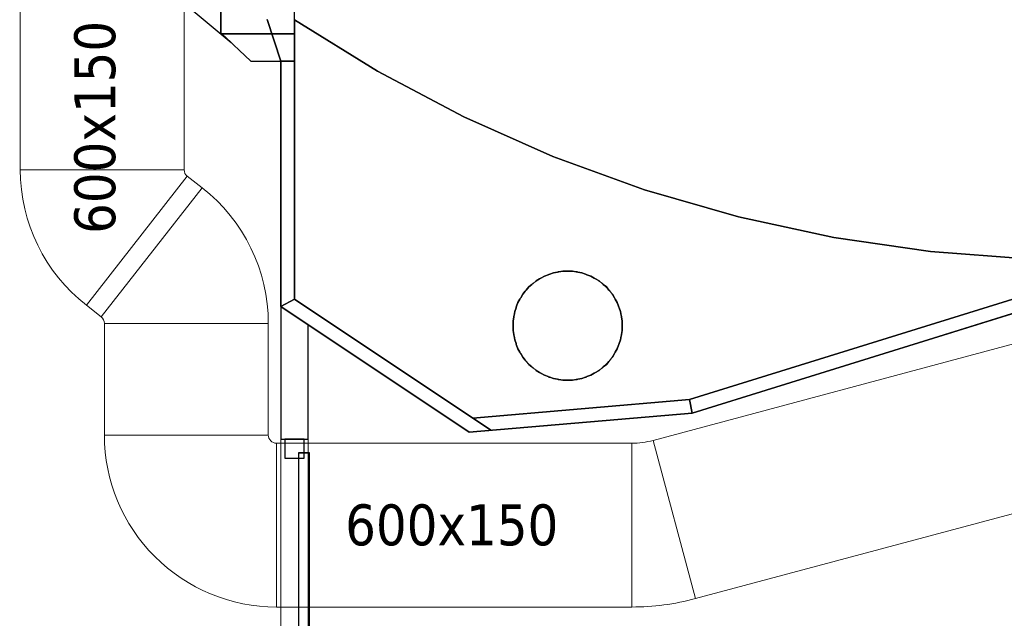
# Model space of a CAD drawing. Header units: metres. Extents: x 397.7 to 427.5, y 12.7 to 28.4.
# Tile 105 of 142: x 408.7 to 412.3, y 20.1 to 22.3. Entities that reach past the tile are written whole.
import ezdxf

# ---------------------------------------------------------------- set-up
doc = ezdxf.new("R2010")
doc.units = ezdxf.units.M
doc.layers.add('01_CARPINTERIA', color=5, linetype='Continuous', lineweight=25, true_color=0x0000ff)
doc.layers.add('01_SUELOS', color=7, linetype='Continuous', lineweight=25, true_color=0x007f00)
for name, color, linetype, lineweight in [('A-COLS-____-MCUT', 7, 'Continuous', 18), ('A-COLS-____-OTLN', 7, 'Continuous', 18), ('A-GENM-____-OTLN', 7, 'Continuous', 18), ('A-WALL-____-MCUT', 7, 'Continuous', 25), ('A-WALL-____-OTLN', 7, 'Continuous', 25), ('M-HVAC-DUCT-IDEN', 7, 'Continuous', 30), ('M-HVAC-DUCT-OTLN', 7, 'Continuous', 18)]:
    doc.layers.add(name, color=color, linetype=linetype, lineweight=lineweight)
doc.styles.add('Tahoma_2', font='tahoma.ttf', dxfattribs={"height": 0.15})

# ---------------------------------------------------------------- blocks, each defined once
blk = doc.blocks.new('Family - LONDR55-XX_ZZ-ARQ-CAA-M3D-Londres55-152697-05_CLI_AIRE_P2')
at = {"layer": '01_CARPINTERIA', "color": 161, "true_color": 0xaaaaff}
for p, q in [((0.69, 0.1487), (0.69, 0.15)), ((0.69, 0.15), (0.69, 0.1487)), ((0.815, 0.15), (0.69, 0.15)), ((0.69, 0.145), (0.69, 0.1487)), ((0.69, 0.1487), (0.69, 0.145)), ((0.8137, 0.1487), (0.69, 0.1487)), ((0.8137, 0.1487), (0.69, 0.1487)), ((0.69, 0.14), (0.69, 0.145)), ((0.69, 0.145), (0.69, 0.14)), ((0.81, 0.145), (0.69, 0.145)), ((0.81, 0.145), (0.69, 0.145)), ((0.81, 0.145), (0.805, 0.14)), ((0.805, 0.14), (0.81, 0.145)), ((0.8137, 0.1487), (0.81, 0.145)), ((0.81, 0.145), (0.8137, 0.1487)), ((0.81, 0.1), (0.81, 0.145)), ((0.81, 0.1), (0.81, 0.145)), ((0.815, 0.15), (0.8137, 0.1487)), ((0.8137, 0.1487), (0.815, 0.15)), ((0.8137, 0.1), (0.8137, 0.1487)), ((0.8137, 0.1), (0.8137, 0.1487)), ((0.815, 0.1), (0.815, 0.15)), ((0.69, 0.135), (0.69, 0.14)), ((0.69, 0.14), (0.69, 0.135)), ((0.69, 0.14), (0.805, 0.14)), ((0.805, 0.14), (0.69, 0.14)), ((0.69, 0.135), (0.69, 0.1313)), ((0.69, 0.1313), (0.69, 0.135)), ((0.8, 0.135), (0.69, 0.135)), ((0.8, 0.135), (0.69, 0.135)), ((0.69, 0.1313), (0.69, 0.13)), ((0.69, 0.13), (0.69, 0.1313)), ((0.7963, 0.1313), (0.69, 0.1313)), ((0.7963, 0.1313), (0.69, 0.1313)), ((0.795, 0.13), (0.69, 0.13)), ((0.795, 0.13), (0.7963, 0.1313)), ((0.7963, 0.1313), (0.795, 0.13)), ((0.795, 0.1), (0.795, 0.13)), ((0.7963, 0.1313), (0.8, 0.135)), ((0.8, 0.135), (0.7963, 0.1313)), ((0.7963, 0.1), (0.7963, 0.1313)), ((0.7963, 0.1), (0.7963, 0.1313)), ((0.8, 0.135), (0.805, 0.14)), ((0.805, 0.14), (0.8, 0.135)), ((0.8, 0.1), (0.8, 0.135)), ((0.8, 0.1), (0.8, 0.135)), ((0.805, 0.14), (0.805, 0.1)), ((0.805, 0.1), (0.805, 0.14)), ((0.89, 0.09), (0.05, 0.09)), ((0.05, 0.09), (0.05, 0.05)), ((0.89, 0.09), (0.05, 0.09)), ((0.05, 0.05), (0.05, 0.09)), ((0.83, 0.1), (0.78, 0.1)), ((0.78, 0.1), (0.83, 0.1)), ((0.78, 0.09), (0.78, 0.1)), ((0.78, 0.09), (0.78, 0.1)), ((0.83, 0.09), (0.78, 0.09)), ((0.78, 0.09), (0.83, 0.09)), ((0.7963, 0.1), (0.795, 0.1)), ((0.795, 0.1), (0.7963, 0.1)), ((0.8, 0.1), (0.7963, 0.1)), ((0.7963, 0.1), (0.8, 0.1)), ((0.805, 0.1), (0.8, 0.1)), ((0.8, 0.1), (0.805, 0.1)), ((0.81, 0.1), (0.805, 0.1)), ((0.805, 0.1), (0.81, 0.1)), ((0.81, 0.1), (0.8137, 0.1)), ((0.8137, 0.1), (0.81, 0.1)), ((0.8137, 0.1), (0.815, 0.1)), ((0.815, 0.1), (0.8137, 0.1)), ((0.83, 0.09), (0.83, 0.1)), ((0.83, 0.1), (0.83, 0.09)), ((0.89, 0.05), (0.89, 0.09)), ((0.89, 0.05), (0.89, 0.09)), ((0.07, 0.07), (0, 0.07)), ((0, 0.07), (0, 0)), ((0.07, 0.07), (0, 0.07)), ((0, 0), (0, 0.07)), ((0.05, 0.05), (0.89, 0.05)), ((0.05, 0.05), (0.89, 0.05)), ((0.07, 0), (0.07, 0.07)), ((0.07, 0), (0.07, 0.07)), ((0.78, 0.05), (0.83, 0.05)), ((0.83, 0.05), (0.78, 0.05)), ((0.78, 0.04), (0.78, 0.05)), ((0.78, 0.04), (0.78, 0.05)), ((0.78, 0.04), (0.83, 0.04)), ((0.83, 0.04), (0.78, 0.04)), ((0.7963, 0.04), (0.795, 0.04)), ((0.795, 0.04), (0.7963, 0.04)), ((0.795, 0.01), (0.795, 0.04)), ((0.8, 0.04), (0.7963, 0.04)), ((0.7963, 0.04), (0.8, 0.04)), ((0.7963, 0.0087), (0.7963, 0.04)), ((0.7963, 0.0087), (0.7963, 0.04)), ((0.8, 0.04), (0.805, 0.04)), ((0.805, 0.04), (0.8, 0.04)), ((0.8, 0.005), (0.8, 0.04)), ((0.8, 0.005), (0.8, 0.04)), ((0.805, 0.04), (0.81, 0.04)), ((0.81, 0.04), (0.805, 0.04)), ((0.805, 0.04), (0.805, 0)), ((0.805, 0), (0.805, 0.04)), ((0.81, 0.04), (0.8137, 0.04)), ((0.8137, 0.04), (0.81, 0.04)), ((0.81, -0.005), (0.81, 0.04)), ((0.81, -0.005), (0.81, 0.04)), ((0.8137, 0.04), (0.815, 0.04)), ((0.815, 0.04), (0.8137, 0.04)), ((0.8137, -0.0087), (0.8137, 0.04)), ((0.8137, -0.0087), (0.8137, 0.04)), ((0.815, -0.01), (0.815, 0.04)), ((0.83, 0.04), (0.83, 0.05)), ((0.83, 0.05), (0.83, 0.04)), ((0.94, 0.07), (0.87, 0.07)), ((0.87, 0.07), (0.87, 0)), ((0.94, 0.07), (0.87, 0.07)), ((0.87, 0), (0.87, 0.07)), ((0.94, 0), (0.94, 0.07)), ((0.94, 0), (0.94, 0.07)), ((0, 0), (0.07, 0)), ((0, 0), (0.07, 0)), ((0.69, 0.0087), (0.69, 0.01)), ((0.69, 0.01), (0.69, 0.0087)), ((0.69, 0.01), (0.795, 0.01)), ((0.69, 0.005), (0.69, 0.0087)), ((0.69, 0.0087), (0.69, 0.005)), ((0.69, 0.0087), (0.7963, 0.0087)), ((0.69, 0.0087), (0.7963, 0.0087)), ((0.69, 0), (0.69, 0.005)), ((0.69, 0.005), (0.69, 0)), ((0.69, 0.005), (0.8, 0.005)), ((0.69, 0.005), (0.8, 0.005)), ((0.69, -0.005), (0.69, 0)), ((0.805, 0), (0.69, 0)), ((0.69, 0), (0.805, 0)), ((0.7963, 0.0087), (0.795, 0.01)), ((0.795, 0.01), (0.7963, 0.0087)), ((0.8, 0.005), (0.7963, 0.0087)), ((0.7963, 0.0087), (0.8, 0.005)), ((0.805, 0), (0.8, 0.005)), ((0.8, 0.005), (0.805, 0)), ((0.805, 0), (0.81, -0.005)), ((0.81, -0.005), (0.805, 0)), ((0.87, 0), (0.94, 0)), ((0.87, 0), (0.94, 0)), ((0.69, 0), (0.69, -0.005)), ((0.69, -0.005), (0.69, -0.0087)), ((0.69, -0.0087), (0.69, -0.005)), ((0.69, -0.005), (0.81, -0.005)), ((0.69, -0.005), (0.81, -0.005)), ((0.69, -0.0087), (0.69, -0.01)), ((0.69, -0.01), (0.69, -0.0087)), ((0.69, -0.0087), (0.8137, -0.0087)), ((0.69, -0.0087), (0.8137, -0.0087)), ((0.69, -0.01), (0.815, -0.01)), ((0.81, -0.005), (0.8137, -0.0087)), ((0.8137, -0.0087), (0.81, -0.005)), ((0.8137, -0.0087), (0.815, -0.01)), ((0.815, -0.01), (0.8137, -0.0087))]:
    blk.add_line(p, q, dxfattribs=at)
blk = doc.blocks.new('Family - Porta P2-152698-05_CLI_AIRE_P2')
blk.add_blockref('Family - LONDR55-XX_ZZ-ARQ-CAA-M3D-Londres55-152697-05_CLI_AIRE_P2', (0, 0))
blk = doc.blocks.new('Family - Evans P2-152706-05_CLI_AIRE_P2')
at = {"layer": 'A-WALL-____-MCUT', "color": 253, "true_color": 0xaaaaaa}
for p, q in [((0, 0.1), (0, 0)), ((0.1591, 0.1), (0, 0.1)), ((0.2662, 0), (0.1591, 0.1)), ((0, 0), (0.2662, 0))]:
    blk.add_line(p, q, dxfattribs=at)
at = {"layer": 'A-WALL-____-OTLN', "color": 253, "true_color": 0xaaaaaa}
for p, q in [((0, 0.1), (0, 0)), ((0.1591, 0.1), (0, 0.1)), ((0.2662, 0), (0.1591, 0.1)), ((0, 0), (0.2662, 0))]:
    blk.add_line(p, q, dxfattribs=at)
at = {"layer": 'A-WALL-____-OTLN', "color": 253, "lineweight": 18, "true_color": 0xaaaaaa}
blk.add_line((0, 0), (0.2662, 0), dxfattribs=at)
blk = doc.blocks.new('Family - Mampara P2-152714-05_CLI_AIRE_P2')
at = {"layer": 'A-WALL-____-MCUT', "color": 253, "true_color": 0xaaaaaa}
for p, q in [((1.5688, 0.1), (0, 0.1)), ((0, 0.1), (0, 0)), ((1.5688, 0), (1.5688, 0.1)), ((2.5088, 0.1), (2.5088, 0)), ((2.9942, 0.1), (2.5088, 0.1)), ((2.9274, 0), (2.9942, 0.1)), ((0, 0), (1.5688, 0)), ((2.5088, 0), (2.9274, 0))]:
    blk.add_line(p, q, dxfattribs=at)
at = {"layer": 'A-WALL-____-OTLN', "color": 253, "true_color": 0xaaaaaa}
for p, q in [((1.5688, 0.1), (0, 0.1)), ((0, 0), (0, 0.1)), ((1.5688, 0), (1.5688, 0.1)), ((2.5088, 0.1), (2.5088, 0)), ((2.9942, 0.1), (2.5088, 0.1)), ((2.9274, 0), (2.9942, 0.1)), ((1.5688, 0), (0, 0)), ((2.5088, 0), (2.9274, 0))]:
    blk.add_line(p, q, dxfattribs=at)
at = {"layer": 'A-WALL-____-OTLN', "color": 253, "lineweight": 18, "true_color": 0xaaaaaa}
blk.add_line((0, 0), (2.9274, 0), dxfattribs=at)
blk = doc.blocks.new('Family - Vano puerta-152716-05_CLI_AIRE_P2')
at = {"layer": 'A-GENM-____-OTLN', "color": 253, "true_color": 0xaaaaaa}
for p, q in [((409.797, 20.7243), (409.697, 20.7243)), ((409.697, 20.7243), (409.697, 19.7843)), ((409.797, 20.7243), (409.697, 20.7243)), ((409.697, 19.7843), (409.697, 20.7243)), ((409.797, 19.7843), (409.797, 20.7243)), ((409.797, 20.7243), (409.797, 19.7843)), ((409.697, 19.7843), (409.797, 19.7843)), ((409.797, 19.7843), (409.697, 19.7843))]:
    blk.add_line(p, q, dxfattribs=at)
blk = doc.blocks.new('Family - LONDR55-XX_ZZ-ARQ-CAA-M3D-Londres55-152793-05_CLI_AIRE_P2')
at = {"layer": '01_SUELOS', "color": 9, "true_color": 0xaad4aa}
for p, q in [((11.3998, 8.988), (11.3498, 9.1411)), ((11.3498, 9.1411), (11.3998, 8.988)), ((11.3998, 8.089), (11.3998, 8.988)), ((11.3998, 8.988), (11.3998, 8.089)), ((14.3199, 8.1388), (12.9063, 7.6988)), ((12.9063, 7.6988), (14.3199, 8.1388)), ((12.0893, 7.6288), (11.3998, 8.089)), ((11.3998, 8.089), (12.0893, 7.6288)), ((12.9063, 7.6988), (12.0893, 7.6288)), ((12.0893, 7.6288), (12.9063, 7.6988))]:
    blk.add_line(p, q, dxfattribs=at)
blk = doc.blocks.new('Family - Evans P2-152862-05_CLI_AIRE_P2')
at = {"layer": 'A-WALL-____-MCUT', "color": 253, "true_color": 0xaaaaaa}
for p, q in [((1.9209, 0.27), (0, 0.27)), ((0, 0.27), (0, 0)), ((1.9209, 0), (1.9209, 0.27)), ((0, 0), (1.9209, 0))]:
    blk.add_line(p, q, dxfattribs=at)
at = {"layer": 'A-WALL-____-OTLN', "color": 253, "true_color": 0xaaaaaa}
for p, q in [((1.9209, 0.27), (0, 0.27)), ((0, 0.27), (0, 0)), ((1.9209, 0), (1.9209, 0.27)), ((0, 0), (1.9209, 0))]:
    blk.add_line(p, q, dxfattribs=at)
at = {"layer": 'A-WALL-____-OTLN', "color": 253, "lineweight": 18, "true_color": 0xaaaaaa}
blk.add_line((0, 0), (2.0209, 0), dxfattribs=at)
blk = doc.blocks.new('Family - Paviment P2-152895-05_CLI_AIRE_P2')
at = {"layer": '01_SUELOS', "color": 9, "true_color": 0xaad4aa}
for p, q in [((0, 1.4587), (0, 0.4356)), ((0, 0.4356), (0, 1.4587)), ((0.3038, 1.2706), (0, 1.4587)), ((0, 1.4587), (0.3038, 1.2706)), ((0.6198, 1.1037), (0.3038, 1.2706)), ((0.3038, 1.2706), (0.6198, 1.1037)), ((0.9464, 0.9587), (0.6198, 1.1037)), ((0.6198, 1.1037), (0.9464, 0.9587)), ((1.2821, 0.8364), (0.9464, 0.9587)), ((0.9464, 0.9587), (1.2821, 0.8364)), ((1.6254, 0.7373), (1.2821, 0.8364)), ((1.2821, 0.8364), (1.6254, 0.7373)), ((1.9747, 0.6618), (1.6254, 0.7373)), ((1.6254, 0.7373), (1.9747, 0.6618)), ((2.3283, 0.6103), (1.9747, 0.6618)), ((1.9747, 0.6618), (2.3283, 0.6103)), ((2.6846, 0.5831), (2.3283, 0.6103)), ((2.3283, 0.6103), (2.6846, 0.5831)), ((0.885, 0.5029), (0.8976, 0.5102)), ((0.8976, 0.5102), (0.885, 0.5029)), ((0.8976, 0.5102), (0.9, 0.5119)), ((0.9, 0.5119), (0.8976, 0.5102)), ((0.9, 0.5119), (0.9026, 0.5131)), ((0.9026, 0.5131), (0.9, 0.5119)), ((0.9026, 0.5131), (0.9153, 0.5204)), ((0.9153, 0.5204), (0.9026, 0.5131)), ((0.9153, 0.5204), (0.929, 0.5254)), ((0.929, 0.5254), (0.9153, 0.5204)), ((0.929, 0.5254), (0.9316, 0.5266)), ((0.9316, 0.5266), (0.929, 0.5254)), ((0.9316, 0.5266), (0.9344, 0.5274)), ((0.9344, 0.5274), (0.9316, 0.5266)), ((0.9344, 0.5274), (0.9481, 0.5324)), ((0.9481, 0.5324), (0.9344, 0.5274)), ((0.9481, 0.5324), (0.9625, 0.5349)), ((0.9625, 0.5349), (0.9481, 0.5324)), ((0.9625, 0.5349), (0.9653, 0.5356)), ((0.9653, 0.5356), (0.9625, 0.5349)), ((0.9653, 0.5356), (0.9682, 0.5359)), ((0.9682, 0.5359), (0.9653, 0.5356)), ((0.9682, 0.5359), (0.9825, 0.5384)), ((0.9825, 0.5384), (0.9682, 0.5359)), ((0.9825, 0.5384), (1.0175, 0.5384)), ((1.0175, 0.5384), (0.9825, 0.5384)), ((1.0175, 0.5384), (1.0318, 0.5359)), ((1.0318, 0.5359), (1.0175, 0.5384)), ((1.0318, 0.5359), (1.0347, 0.5356)), ((1.0347, 0.5356), (1.0318, 0.5359)), ((1.0347, 0.5356), (1.0375, 0.5349)), ((1.0375, 0.5349), (1.0347, 0.5356)), ((1.0375, 0.5349), (1.0519, 0.5324)), ((1.0519, 0.5324), (1.0375, 0.5349)), ((1.0519, 0.5324), (1.0656, 0.5274)), ((1.0656, 0.5274), (1.0519, 0.5324)), ((1.0656, 0.5274), (1.0684, 0.5266)), ((1.0684, 0.5266), (1.0656, 0.5274)), ((1.0684, 0.5266), (1.071, 0.5254)), ((1.071, 0.5254), (1.0684, 0.5266)), ((1.071, 0.5254), (1.0847, 0.5204)), ((1.0847, 0.5204), (1.071, 0.5254)), ((1.0847, 0.5204), (1.0974, 0.5131)), ((1.0974, 0.5131), (1.0847, 0.5204)), ((1.0974, 0.5131), (1.1, 0.5119)), ((1.1, 0.5119), (1.0974, 0.5131)), ((1.1, 0.5119), (1.1024, 0.5102)), ((1.1024, 0.5102), (1.1, 0.5119)), ((1.1024, 0.5102), (1.115, 0.5029)), ((1.115, 0.5029), (1.1024, 0.5102)), ((1.4467, 0.068), (2.86, 0.5081)), ((2.86, 0.5081), (1.4467, 0.068)), ((0.8468, 0.4672), (0.8489, 0.4693)), ((0.8489, 0.4693), (0.8468, 0.4672)), ((0.8489, 0.4693), (0.8582, 0.4805)), ((0.8582, 0.4805), (0.8489, 0.4693)), ((0.8582, 0.4805), (0.8694, 0.4898)), ((0.8694, 0.4898), (0.8582, 0.4805)), ((0.8694, 0.4898), (0.8714, 0.4919)), ((0.8714, 0.4919), (0.8694, 0.4898)), ((0.8714, 0.4919), (0.8738, 0.4936)), ((0.8738, 0.4936), (0.8714, 0.4919)), ((0.8738, 0.4936), (0.885, 0.5029)), ((0.885, 0.5029), (0.8738, 0.4936)), ((1.115, 0.5029), (1.1262, 0.4936)), ((1.1262, 0.4936), (1.115, 0.5029)), ((1.1262, 0.4936), (1.1286, 0.4919)), ((1.1286, 0.4919), (1.1262, 0.4936)), ((1.1286, 0.4919), (1.1306, 0.4898)), ((1.1306, 0.4898), (1.1286, 0.4919)), ((1.1306, 0.4898), (1.1418, 0.4805)), ((1.1418, 0.4805), (1.1306, 0.4898)), ((1.1418, 0.4805), (1.1511, 0.4693)), ((1.1511, 0.4693), (1.1418, 0.4805)), ((1.1511, 0.4693), (1.1532, 0.4672)), ((1.1532, 0.4672), (1.1511, 0.4693)), ((0, 0.4356), (0.6526, 0)), ((0.6526, 0), (0, 0.4356)), ((0.8183, 0.4234), (0.8256, 0.436)), ((0.8256, 0.436), (0.8183, 0.4234)), ((0.8256, 0.436), (0.8268, 0.4387)), ((0.8268, 0.4387), (0.8256, 0.436)), ((0.8268, 0.4387), (0.8285, 0.4411)), ((0.8285, 0.4411), (0.8268, 0.4387)), ((0.8285, 0.4411), (0.8358, 0.4537)), ((0.8358, 0.4537), (0.8285, 0.4411)), ((0.8358, 0.4537), (0.8451, 0.4649)), ((0.8451, 0.4649), (0.8358, 0.4537)), ((0.8451, 0.4649), (0.8468, 0.4672)), ((0.8468, 0.4672), (0.8451, 0.4649)), ((1.1532, 0.4672), (1.1549, 0.4649)), ((1.1549, 0.4649), (1.1532, 0.4672)), ((1.1549, 0.4649), (1.1642, 0.4537)), ((1.1642, 0.4537), (1.1549, 0.4649)), ((1.1642, 0.4537), (1.1715, 0.4411)), ((1.1715, 0.4411), (1.1642, 0.4537)), ((1.1715, 0.4411), (1.1732, 0.4387)), ((1.1732, 0.4387), (1.1715, 0.4411)), ((1.1732, 0.4387), (1.1744, 0.436)), ((1.1744, 0.436), (1.1732, 0.4387)), ((1.1744, 0.436), (1.1817, 0.4234)), ((1.1817, 0.4234), (1.1744, 0.436)), ((0.8063, 0.3906), (0.8113, 0.4043)), ((0.8113, 0.4043), (0.8063, 0.3906)), ((0.8113, 0.4043), (0.8121, 0.4071)), ((0.8121, 0.4071), (0.8113, 0.4043)), ((0.8121, 0.4071), (0.8133, 0.4097)), ((0.8133, 0.4097), (0.8121, 0.4071)), ((0.8133, 0.4097), (0.8183, 0.4234)), ((0.8183, 0.4234), (0.8133, 0.4097)), ((1.1817, 0.4234), (1.1867, 0.4097)), ((1.1867, 0.4097), (1.1817, 0.4234)), ((1.1867, 0.4097), (1.1879, 0.4071)), ((1.1879, 0.4071), (1.1867, 0.4097)), ((1.1879, 0.4071), (1.1887, 0.4043)), ((1.1887, 0.4043), (1.1879, 0.4071)), ((1.1887, 0.4043), (1.1937, 0.3906)), ((1.1937, 0.3906), (1.1887, 0.4043)), ((0.8003, 0.3562), (0.8028, 0.3705)), ((0.8028, 0.3705), (0.8003, 0.3562)), ((0.8028, 0.3705), (0.803, 0.3734)), ((0.803, 0.3734), (0.8028, 0.3705)), ((0.803, 0.3734), (0.8038, 0.3762)), ((0.8038, 0.3762), (0.803, 0.3734)), ((0.8038, 0.3762), (0.8063, 0.3906)), ((0.8063, 0.3906), (0.8038, 0.3762)), ((1.1937, 0.3906), (1.1962, 0.3762)), ((1.1962, 0.3762), (1.1937, 0.3906)), ((1.1962, 0.3762), (1.197, 0.3734)), ((1.197, 0.3734), (1.1962, 0.3762)), ((1.197, 0.3734), (1.1972, 0.3705)), ((1.1972, 0.3705), (1.197, 0.3734)), ((1.1972, 0.3705), (1.1997, 0.3562)), ((1.1997, 0.3562), (1.1972, 0.3705)), ((0.8003, 0.3212), (0.8003, 0.3562)), ((0.8003, 0.3562), (0.8003, 0.3212)), ((1.1997, 0.3562), (1.1997, 0.3212)), ((1.1997, 0.3212), (1.1997, 0.3562)), ((0.8028, 0.3069), (0.8003, 0.3212)), ((0.8003, 0.3212), (0.8028, 0.3069)), ((0.803, 0.304), (0.8028, 0.3069)), ((0.8028, 0.3069), (0.803, 0.304)), ((0.8038, 0.3011), (0.803, 0.304)), ((0.803, 0.304), (0.8038, 0.3011)), ((0.8063, 0.2868), (0.8038, 0.3011)), ((0.8038, 0.3011), (0.8063, 0.2868)), ((1.1962, 0.3011), (1.1937, 0.2868)), ((1.1937, 0.2868), (1.1962, 0.3011)), ((1.197, 0.304), (1.1962, 0.3011)), ((1.1962, 0.3011), (1.197, 0.304)), ((1.1972, 0.3069), (1.197, 0.304)), ((1.197, 0.304), (1.1972, 0.3069)), ((1.1997, 0.3212), (1.1972, 0.3069)), ((1.1972, 0.3069), (1.1997, 0.3212)), ((0.8113, 0.2731), (0.8063, 0.2868)), ((0.8063, 0.2868), (0.8113, 0.2731)), ((0.8121, 0.2703), (0.8113, 0.2731)), ((0.8113, 0.2731), (0.8121, 0.2703)), ((0.8133, 0.2676), (0.8121, 0.2703)), ((0.8121, 0.2703), (0.8133, 0.2676)), ((0.8183, 0.2539), (0.8133, 0.2676)), ((0.8133, 0.2676), (0.8183, 0.2539)), ((0.8256, 0.2413), (0.8183, 0.2539)), ((0.8183, 0.2539), (0.8256, 0.2413)), ((1.1817, 0.2539), (1.1744, 0.2413)), ((1.1744, 0.2413), (1.1817, 0.2539)), ((1.1867, 0.2676), (1.1817, 0.2539)), ((1.1817, 0.2539), (1.1867, 0.2676)), ((1.1879, 0.2703), (1.1867, 0.2676)), ((1.1867, 0.2676), (1.1879, 0.2703)), ((1.1887, 0.2731), (1.1879, 0.2703)), ((1.1879, 0.2703), (1.1887, 0.2731)), ((1.1937, 0.2868), (1.1887, 0.2731)), ((1.1887, 0.2731), (1.1937, 0.2868)), ((0.8268, 0.2387), (0.8256, 0.2413)), ((0.8256, 0.2413), (0.8268, 0.2387)), ((0.8285, 0.2363), (0.8268, 0.2387)), ((0.8268, 0.2387), (0.8285, 0.2363)), ((0.8358, 0.2237), (0.8285, 0.2363)), ((0.8285, 0.2363), (0.8358, 0.2237)), ((0.8451, 0.2125), (0.8358, 0.2237)), ((0.8358, 0.2237), (0.8451, 0.2125)), ((1.1642, 0.2237), (1.1549, 0.2125)), ((1.1549, 0.2125), (1.1642, 0.2237)), ((1.1715, 0.2363), (1.1642, 0.2237)), ((1.1642, 0.2237), (1.1715, 0.2363)), ((1.1732, 0.2387), (1.1715, 0.2363)), ((1.1715, 0.2363), (1.1732, 0.2387)), ((1.1744, 0.2413), (1.1732, 0.2387)), ((1.1732, 0.2387), (1.1744, 0.2413)), ((0.8468, 0.2101), (0.8451, 0.2125)), ((0.8451, 0.2125), (0.8468, 0.2101)), ((0.8489, 0.2081), (0.8468, 0.2101)), ((0.8468, 0.2101), (0.8489, 0.2081)), ((0.8582, 0.1969), (0.8489, 0.2081)), ((0.8489, 0.2081), (0.8582, 0.1969)), ((0.8694, 0.1875), (0.8582, 0.1969)), ((0.8582, 0.1969), (0.8694, 0.1875)), ((0.8714, 0.1855), (0.8694, 0.1875)), ((0.8694, 0.1875), (0.8714, 0.1855)), ((0.8738, 0.1838), (0.8714, 0.1855)), ((0.8714, 0.1855), (0.8738, 0.1838)), ((0.885, 0.1744), (0.8738, 0.1838)), ((0.8738, 0.1838), (0.885, 0.1744)), ((1.1262, 0.1838), (1.115, 0.1744)), ((1.115, 0.1744), (1.1262, 0.1838)), ((1.1286, 0.1855), (1.1262, 0.1838)), ((1.1262, 0.1838), (1.1286, 0.1855)), ((1.1306, 0.1875), (1.1286, 0.1855)), ((1.1286, 0.1855), (1.1306, 0.1875)), ((1.1418, 0.1969), (1.1306, 0.1875)), ((1.1306, 0.1875), (1.1418, 0.1969)), ((1.1511, 0.2081), (1.1418, 0.1969)), ((1.1418, 0.1969), (1.1511, 0.2081)), ((1.1532, 0.2101), (1.1511, 0.2081)), ((1.1511, 0.2081), (1.1532, 0.2101)), ((1.1549, 0.2125), (1.1532, 0.2101)), ((1.1532, 0.2101), (1.1549, 0.2125)), ((0.8976, 0.1672), (0.885, 0.1744)), ((0.885, 0.1744), (0.8976, 0.1672)), ((0.9, 0.1655), (0.8976, 0.1672)), ((0.8976, 0.1672), (0.9, 0.1655)), ((0.9026, 0.1642), (0.9, 0.1655)), ((0.9, 0.1655), (0.9026, 0.1642)), ((0.9153, 0.157), (0.9026, 0.1642)), ((0.9026, 0.1642), (0.9153, 0.157)), ((0.929, 0.152), (0.9153, 0.157)), ((0.9153, 0.157), (0.929, 0.152)), ((0.9316, 0.1507), (0.929, 0.152)), ((0.929, 0.152), (0.9316, 0.1507)), ((0.9344, 0.15), (0.9316, 0.1507)), ((0.9316, 0.1507), (0.9344, 0.15)), ((0.9481, 0.145), (0.9344, 0.15)), ((0.9344, 0.15), (0.9481, 0.145)), ((0.9625, 0.1425), (0.9481, 0.145)), ((0.9481, 0.145), (0.9625, 0.1425)), ((1.0519, 0.145), (1.0375, 0.1425)), ((1.0375, 0.1425), (1.0519, 0.145)), ((1.0656, 0.15), (1.0519, 0.145)), ((1.0519, 0.145), (1.0656, 0.15)), ((1.0684, 0.1507), (1.0656, 0.15)), ((1.0656, 0.15), (1.0684, 0.1507)), ((1.071, 0.152), (1.0684, 0.1507)), ((1.0684, 0.1507), (1.071, 0.152)), ((1.0847, 0.157), (1.071, 0.152)), ((1.071, 0.152), (1.0847, 0.157)), ((1.0974, 0.1642), (1.0847, 0.157)), ((1.0847, 0.157), (1.0974, 0.1642)), ((1.1, 0.1655), (1.0974, 0.1642)), ((1.0974, 0.1642), (1.1, 0.1655)), ((1.1024, 0.1672), (1.1, 0.1655)), ((1.1, 0.1655), (1.1024, 0.1672)), ((1.115, 0.1744), (1.1024, 0.1672)), ((1.1024, 0.1672), (1.115, 0.1744)), ((0.9653, 0.1417), (0.9625, 0.1425)), ((0.9625, 0.1425), (0.9653, 0.1417)), ((0.9682, 0.1415), (0.9653, 0.1417)), ((0.9653, 0.1417), (0.9682, 0.1415)), ((0.9825, 0.1389), (0.9682, 0.1415)), ((0.9682, 0.1415), (0.9825, 0.1389)), ((1.0175, 0.1389), (0.9825, 0.1389)), ((0.9825, 0.1389), (1.0175, 0.1389)), ((1.0318, 0.1415), (1.0175, 0.1389)), ((1.0175, 0.1389), (1.0318, 0.1415)), ((1.0347, 0.1417), (1.0318, 0.1415)), ((1.0318, 0.1415), (1.0347, 0.1417)), ((1.0375, 0.1425), (1.0347, 0.1417)), ((1.0347, 0.1417), (1.0375, 0.1425)), ((0.6526, 0), (1.4467, 0.068)), ((1.4467, 0.068), (0.6526, 0))]:
    blk.add_line(p, q, dxfattribs=at)
blk = doc.blocks.new('Family - Mampara P2-152931-05_CLI_AIRE_P2')
at = {"layer": 'A-WALL-____-MCUT', "color": 253, "true_color": 0xaaaaaa}
for p, q in [((0.0267, 0.05), (0, 0)), ((0.8915, 0.05), (0.0267, 0.05)), ((0.8289, 0), (0.8915, 0.05)), ((0, 0), (0.8289, 0))]:
    blk.add_line(p, q, dxfattribs=at)
at = {"layer": 'A-WALL-____-OTLN', "color": 253, "true_color": 0xaaaaaa}
for p, q in [((0.0267, 0.05), (0, 0)), ((0.8915, 0.05), (0.0267, 0.05)), ((0.8289, 0), (0.8915, 0.05)), ((0, 0), (0.8289, 0))]:
    blk.add_line(p, q, dxfattribs=at)
at = {"layer": 'A-WALL-____-OTLN', "color": 253, "lineweight": 18, "true_color": 0xaaaaaa}
blk.add_line((0, 0), (0.8289, 0), dxfattribs=at)
blk = doc.blocks.new('Family - Pilar P2-152948-05_CLI_AIRE_P2')
at = {"layer": 'A-COLS-____-MCUT', "color": 253, "true_color": 0xaaaaaa}
for start, end in [(360, 180), (180, 360)]:
    blk.add_arc((0.2, 0.2), 0.2, start, end, dxfattribs=at)
at = {"layer": 'A-COLS-____-OTLN', "color": 253, "true_color": 0xaaaaaa}
for start, end in [(360, 180), (180, 360)]:
    blk.add_arc((0.2, 0.2), 0.2, start, end, dxfattribs=at)
blk = doc.blocks.new('Family - Mampara P2-152954-05_CLI_AIRE_P2')
at = {"layer": 'A-WALL-____-MCUT', "color": 253, "true_color": 0xaaaaaa}
for p, q in [((-0.0267, 0.05), (0, 0)), ((0.8722, 0.05), (-0.0267, 0.05)), ((0.8722, 0), (0.8722, 0.05)), ((0, 0), (0.8722, 0))]:
    blk.add_line(p, q, dxfattribs=at)
at = {"layer": 'A-WALL-____-OTLN', "color": 253, "true_color": 0xaaaaaa}
for p, q in [((-0.0267, 0.05), (0, 0)), ((0.8722, 0.05), (-0.0267, 0.05)), ((0.8722, 0), (0.8722, 0.05)), ((0, 0), (0.8722, 0))]:
    blk.add_line(p, q, dxfattribs=at)
at = {"layer": 'A-WALL-____-OTLN', "color": 253, "lineweight": 18, "true_color": 0xaaaaaa}
blk.add_line((0, 0), (0.8722, 0), dxfattribs=at)
blk = doc.blocks.new('Family - Mampara P2-152962-05_CLI_AIRE_P2')
at = {"layer": 'A-WALL-____-MCUT', "color": 253, "true_color": 0xaaaaaa}
for p, q in [((-0.0626, 0.05), (0, 0)), ((0.7344, 0.05), (-0.0626, 0.05)), ((0.7399, 0), (0.7344, 0.05)), ((0, 0), (0.7399, 0))]:
    blk.add_line(p, q, dxfattribs=at)
at = {"layer": 'A-WALL-____-OTLN', "color": 253, "true_color": 0xaaaaaa}
for p, q in [((-0.0626, 0.05), (0, 0)), ((0.7344, 0.05), (-0.0626, 0.05)), ((0.7399, 0), (0.7344, 0.05)), ((0, 0), (0.7399, 0))]:
    blk.add_line(p, q, dxfattribs=at)
at = {"layer": 'A-WALL-____-OTLN', "color": 253, "lineweight": 18, "true_color": 0xaaaaaa}
blk.add_line((0, 0), (0.7399, 0), dxfattribs=at)
blk = doc.blocks.new('Family - Evans P2-153004-05_CLI_AIRE_P2')
at = {"layer": 'A-WALL-____-MCUT', "color": 253, "true_color": 0xaaaaaa}
for p, q in [((1.6277, 5.1197), (1.6277, 4.9611)), ((1.8837, 5.0315), (1.6277, 5.1197)), ((1.4004, 5.0395), (1.3978, 5.0303)), ((1.3978, 5.0303), (1.5726, 4.9801)), ((1.5726, 4.9801), (1.4004, 5.0395)), ((2.1445, 4.926), (1.8837, 5.0315)), ((1.6277, 4.9611), (1.8311, 4.8909)), ((2.3993, 4.807), (2.1445, 4.926)), ((1.8311, 4.8909), (2.0846, 4.7884)), ((2.6476, 4.6748), (2.3993, 4.807)), ((2.0846, 4.7884), (2.3323, 4.6727)), ((2.3323, 4.6727), (2.5737, 4.5443)), ((2.8887, 4.5299), (2.6476, 4.6748)), ((2.5737, 4.5443), (2.808, 4.4033)), ((3.1218, 4.3725), (2.8887, 4.5299)), ((2.808, 4.4033), (3.0346, 4.2503)), ((3.3463, 4.2031), (3.1218, 4.3725)), ((3.0346, 4.2503), (3.2529, 4.0857)), ((3.3677, 4.1851), (3.3463, 4.2031)), ((3.3677, 3.9892), (3.3677, 4.1851)), ((3.2529, 4.0857), (3.4058, 3.9573)), ((3.3715, 3.9892), (3.3677, 3.9892)), ((3.4058, 3.9573), (3.3715, 3.9892))]:
    blk.add_line(p, q, dxfattribs=at)
at = {"layer": 'A-WALL-____-OTLN', "color": 253, "true_color": 0xaaaaaa}
for p, q in [((1.6277, 5.1197), (1.6277, 4.9611)), ((1.8837, 5.0315), (1.6277, 5.1197)), ((1.4004, 5.0395), (1.3978, 5.0303)), ((1.3978, 5.0303), (1.5726, 4.9801)), ((1.5726, 4.9801), (1.4004, 5.0395)), ((2.1445, 4.926), (1.8837, 5.0315)), ((1.6277, 4.9611), (1.8311, 4.8909)), ((2.3993, 4.807), (2.1445, 4.926)), ((1.8311, 4.8909), (2.0846, 4.7884)), ((2.6476, 4.6748), (2.3993, 4.807)), ((2.0846, 4.7884), (2.3323, 4.6727)), ((2.3323, 4.6727), (2.5737, 4.5443)), ((2.8887, 4.5299), (2.6476, 4.6748)), ((2.5737, 4.5443), (2.808, 4.4033)), ((3.1218, 4.3725), (2.8887, 4.5299)), ((2.808, 4.4033), (3.0346, 4.2503)), ((3.3463, 4.2031), (3.1218, 4.3725)), ((3.0346, 4.2503), (3.2529, 4.0857)), ((3.3677, 4.1851), (3.3463, 4.2031)), ((3.3677, 3.9892), (3.3677, 4.1851)), ((3.2529, 4.0857), (3.4058, 3.9573)), ((3.3715, 3.9892), (3.3677, 3.9892)), ((3.4058, 3.9573), (3.3715, 3.9892))]:
    blk.add_line(p, q, dxfattribs=at)
blk = doc.blocks.new('Family - Mampara P2-153010-05_CLI_AIRE_P2')
at = {"layer": 'A-WALL-____-MCUT', "color": 253, "true_color": 0xaaaaaa}
for p, q in [((0.0055, 0.05), (0, 0)), ((1.4855, 0.05), (0.0055, 0.05)), ((1.4798, 0), (1.4855, 0.05)), ((0, 0), (1.4798, 0))]:
    blk.add_line(p, q, dxfattribs=at)
at = {"layer": 'A-WALL-____-OTLN', "color": 253, "true_color": 0xaaaaaa}
for p, q in [((0.0055, 0.05), (0, 0)), ((1.4855, 0.05), (0.0055, 0.05)), ((1.4798, 0), (1.4855, 0.05)), ((0, 0), (1.4798, 0))]:
    blk.add_line(p, q, dxfattribs=at)
at = {"layer": 'A-WALL-____-OTLN', "color": 253, "lineweight": 18, "true_color": 0xaaaaaa}
blk.add_line((0, 0), (1.4798, 0), dxfattribs=at)
blk = doc.blocks.new('LONDR55-XX_ZZ-ARQ-CAA-M3D-Londres55_ifc-1-05_CLI_AIRE_P2')
at = {"layer": '01_CARPINTERIA', "color": 253, "lineweight": 18, "true_color": 0xaaaaaa, "rotation": 270}
blk.add_blockref('Family - Porta P2-152698-05_CLI_AIRE_P2', (409.712, 20.7243), dxfattribs=at)
at = {"layer": '01_SUELOS', "color": 253, "lineweight": 18, "true_color": 0xaaaaaa}
for name, p in [('Family - LONDR55-XX_ZZ-ARQ-CAA-M3D-Londres55-152793-05_CLI_AIRE_P2', (398.2971, 13.1206)), ('Family - Paviment P2-152895-05_CLI_AIRE_P2', (409.747, 20.8008))]:
    blk.add_blockref(name, p, dxfattribs=at)
at = {"layer": 'A-COLS-____-OTLN', "color": 253, "lineweight": 18, "true_color": 0xaaaaaa}
blk.add_blockref('Family - Pilar P2-152948-05_CLI_AIRE_P2', (410.547, 20.9395), dxfattribs=at)
at = {"layer": 'A-GENM-____-OTLN', "color": 253, "lineweight": 18, "true_color": 0xaaaaaa}
blk.add_blockref('Family - Vano puerta-152716-05_CLI_AIRE_P2', (0, 0), dxfattribs=at)
at = {"layer": 'A-WALL-____-OTLN', "color": 253, "lineweight": 18, "true_color": 0xaaaaaa}
for name, p, rotation in [('Family - Evans P2-152862-05_CLI_AIRE_P2', (409.747, 22.2086), 90), ('Family - Evans P2-152706-05_CLI_AIRE_P2', (409.747, 22.2086), 180), ('Family - Mampara P2-152954-05_CLI_AIRE_P2', (409.747, 21.2364), 90), ('Family - Mampara P2-153010-05_CLI_AIRE_P2', (411.2034, 20.8195), 17.29534462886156), ('Family - Mampara P2-152931-05_CLI_AIRE_P2', (409.697, 21.2096), 326.2777952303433), ('Family - Mampara P2-152714-05_CLI_AIRE_P2', (409.797, 18.2155), 90), ('Family - Mampara P2-152962-05_CLI_AIRE_P2', (410.4662, 20.7563), 4.897063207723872)]:
    blk.add_blockref(name, p, dxfattribs=dict(at, rotation=rotation))
blk.add_blockref('Family - Evans P2-153004-05_CLI_AIRE_P2', (406.1092, 18.2194), dxfattribs=at)
blk = doc.blocks.new('M_Codo rectangular - Radio - 1 W-465761-05_CLI_AIRE_P2')
at = {"layer": 'M-HVAC-DUCT-OTLN', "color": 40, "true_color": 0xffbf00}
for p, q in [((-0.079, 0.3), (-0.079, -0.3)), ((-0.079, -0.3), (-0.079, 0.3)), ((-0.0013, 0.3102), (0.1539, -0.2693)), ((0.1539, -0.2693), (-0.0013, 0.3102))]:
    blk.add_line(p, q, dxfattribs=at)
for radius in [0.3, 0.3, 0.9, 0.9]:
    blk.add_arc((-0.079, 0.6), radius, 270, 285, dxfattribs=at)
blk = doc.blocks.new('M_Codo rectangular - Radio - _55 W-V1-05_CLI_AIRE_P2')
at = {"layer": 'M-HVAC-DUCT-OTLN', "color": 40, "true_color": 0xffbf00}
for p, q in [((-0.3, 0.33), (0.3, 0.33)), ((0.3, 0.33), (-0.3, 0.33)), ((-0.33, 0.3), (-0.33, -0.3)), ((-0.33, -0.3), (-0.33, 0.3))]:
    blk.add_line(p, q, dxfattribs=at)
for radius in [0.03, 0.03, 0.63, 0.63]:
    blk.add_arc((-0.33, 0.33), radius, 270, 0, dxfattribs=at)
blk = doc.blocks.new('M_Codo rectangular - Radio - _55 W-466072-05_CLI_AIRE_P2')
at = {"layer": 'M-HVAC-DUCT-OTLN', "color": 40, "true_color": 0xffbf00}
for p, q in [((-0.161, 0.3), (-0.161, -0.3)), ((-0.161, -0.3), (-0.161, 0.3)), ((-0.1373, 0.3115), (0.3355, -0.0579)), ((0.3355, -0.0579), (-0.1373, 0.3115))]:
    blk.add_line(p, q, dxfattribs=at)
for radius in [0.03, 0.03, 0.63, 0.63]:
    blk.add_arc((-0.161, 0.33), radius, 270, 322, dxfattribs=at)

msp = doc.modelspace()

# ---------------------------------------------------------------- linework, layer by layer
at = {"layer": 'M-HVAC-DUCT-OTLN', "color": 40, "true_color": 0xffbf00}
for p, q in [((408.7432, 21.7106), (408.7432, 23.1675)), ((409.3432, 23.1675), (409.3432, 21.7106)), ((408.7432, 21.7106), (409.3432, 21.7106)), ((408.9853, 21.2142), (409.3547, 21.687)), ((409.3547, 21.687), (409.4091, 21.6444)), ((409.0397, 21.1716), (409.4091, 21.6444)), ((409.0397, 21.1716), (408.9853, 21.2142)), ((409.0513, 21.148), (409.6513, 21.148)), ((409.0513, 20.7389), (409.0513, 21.148)), ((409.6513, 21.148), (409.6513, 20.7389)), ((411.0599, 20.7192), (412.4166, 21.0827)), ((409.0513, 20.7389), (409.6513, 20.7389)), ((409.6813, 20.1089), (409.6813, 20.7089)), ((409.6813, 20.7089), (410.9823, 20.7089)), ((410.9823, 20.1089), (410.9823, 20.7089)), ((411.2152, 20.1396), (411.0599, 20.7192)), ((412.5719, 20.5031), (411.2152, 20.1396)), ((410.9823, 20.1089), (409.6813, 20.1089))]:
    msp.add_line(p, q, dxfattribs=at)

# ---------------------------------------------------------------- block references
at = {"lineweight": 5}
msp.add_blockref('LONDR55-XX_ZZ-ARQ-CAA-M3D-Londres55_ifc-1-05_CLI_AIRE_P2', (0, 0), dxfattribs=at)
at = {"layer": 'M-HVAC-DUCT-OTLN', "color": 40, "true_color": 0xffbf00}
for name, p, rotation in [('M_Codo rectangular - Radio - _55 W-466072-05_CLI_AIRE_P2', (409.0432, 21.5497), 270), ('M_Codo rectangular - Radio - _55 W-466072-05_CLI_AIRE_P2', (409.3513, 21.3089), 90), ('M_Codo rectangular - Radio - _55 W-V1-05_CLI_AIRE_P2', (409.3513, 20.4089), 270)]:
    msp.add_blockref(name, p, dxfattribs=dict(at, rotation=rotation))
msp.add_blockref('M_Codo rectangular - Radio - 1 W-465761-05_CLI_AIRE_P2', (411.0613, 20.4089), dxfattribs=at)

# ---------------------------------------------------------------- texts
at = {"layer": 'M-HVAC-DUCT-IDEN', "insert": (408.9408, 21.476), "char_height": 0.15, "width": 0.913924, "attachment_point": 1, "rotation": 90, "style": 'Tahoma_2'}
msp.add_mtext('600x150', dxfattribs=at)
at = {"layer": 'M-HVAC-DUCT-IDEN', "insert": (409.9328, 20.4849), "char_height": 0.15, "width": 0.913924, "attachment_point": 1, "style": 'Tahoma_2'}
msp.add_mtext('600x150', dxfattribs=at)

doc.saveas('drawing.dxf')
